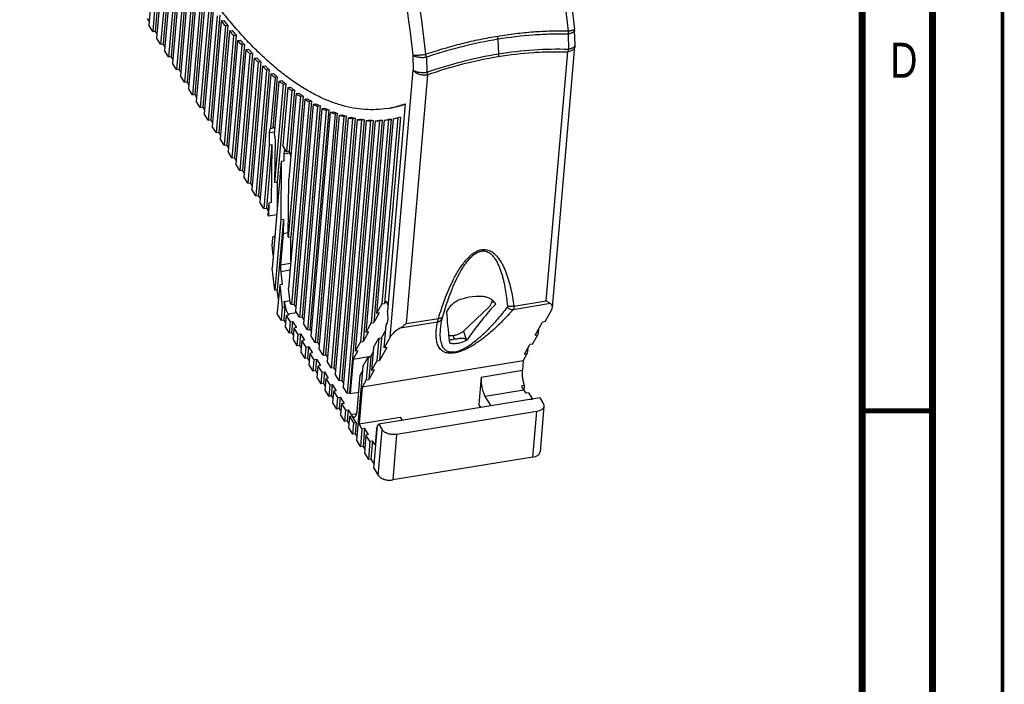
# Model space of a CAD drawing. Extents: x 0 to 420, y 0 to 297.
# Tile 23 of 44: x 350 to 420, y 78 to 125. Entities that reach past the tile are written whole.
import ezdxf

# ---------------------------------------------------------------- set-up
doc = ezdxf.new("R2010")
doc.units = 0
doc.header["$LTSCALE"] = 23.1
doc.layers.add('T-PM12-T0X-00-LOAD_DXF_FORMAT', color=7, linetype='CONTINUOUS')
doc.layers.add('T-PM12-T0X-LDXF_CONTINUOUS_LINE', color=7, linetype='CONTINUOUS')
doc.styles.get("Standard").update_dxf_attribs({"font": 'txt', "width": 0.8})

msp = doc.modelspace()

# ---------------------------------------------------------------- linework, layer by layer
at = {"layer": 'T-PM12-T0X-00-LOAD_DXF_FORMAT', "color": 9, "linetype": 'CONTINUOUS', "const_width": 0.25}
msp.add_lwpolyline([(420, 0), (420, 297)], dxfattribs=at)
at = {"layer": 'T-PM12-T0X-00-LOAD_DXF_FORMAT', "color": 7, "linetype": 'CONTINUOUS'}
for points, const_width in [([(415, 8), (415, 292)], 0.5), ([(410, 13), (410, 287)], 0.5), ([(410, 97.5), (415, 97.5)], 0.35)]:
    msp.add_lwpolyline(points, dxfattribs=dict(at, const_width=const_width))
at = {"layer": 'T-PM12-T0X-LDXF_CONTINUOUS_LINE', "color": 7, "linetype": 'CONTINUOUS'}
for p, q in [((359.7884, 132.1621), (359.1685, 124.9726)), ((360.0674, 131.6716), (359.451, 124.5223)), ((360.254, 131.702), (359.6376, 124.5527)), ((360.3471, 131.1892), (359.7335, 124.072)), ((360.6275, 130.7148), (360.0159, 123.6217)), ((360.8141, 130.7452), (360.2025, 123.6521)), ((360.9086, 130.2484), (360.2984, 123.1713)), ((361.1904, 129.79), (360.5809, 122.721)), ((361.377, 129.8204), (360.7675, 122.7514)), ((361.4729, 129.3397), (360.8634, 122.2707)), ((361.7561, 128.8974), (361.1459, 121.8204)), ((361.9427, 128.9278), (361.3324, 121.8508)), ((362.0399, 128.4631), (361.4283, 121.37)), ((362.3245, 128.0369), (361.7108, 120.9197)), ((362.5111, 128.0673), (361.8974, 120.9501)), ((362.6097, 127.6187), (361.9933, 120.4694)), ((362.8957, 127.2086), (362.2758, 120.0191)), ((363.0823, 127.239), (362.4624, 120.0495)), ((363.1823, 126.8065), (362.5582, 119.5687)), ((363.4697, 126.4126), (362.8407, 119.1184)), ((363.6563, 126.443), (363.0273, 119.1488)), ((363.7577, 126.0268), (363.1232, 118.6681)), ((364.0464, 125.6491), (363.4057, 118.2178)), ((364.233, 125.6795), (363.5923, 118.2482)), ((359.1934, 125.2609), (359.0726, 125.4534)), ((359.451, 124.5223), (359.1685, 124.9726)), ((364.3359, 125.2796), (363.6882, 117.7674)), ((364.6261, 124.9184), (363.9706, 117.3171)), ((364.8127, 124.9488), (364.1572, 117.3475)), ((364.3359, 125.2796), (364.5225, 125.31)), ((364.8127, 124.9488), (364.6261, 124.9184)), ((359.451, 124.5223), (359.6376, 124.5527)), ((359.7583, 124.3602), (359.6376, 124.5527)), ((364.9169, 124.5654), (364.2531, 116.8668)), ((365.2085, 124.2208), (364.5356, 116.4165)), ((365.3951, 124.2512), (364.7222, 116.4469)), ((364.9169, 124.5654), (365.1035, 124.5958)), ((365.3951, 124.2512), (365.2085, 124.2208)), ((389.5394, 123.5458), (389.5101, 124.6187)), ((360.0159, 123.6217), (359.7335, 124.072)), ((360.0159, 123.6217), (360.2025, 123.6521)), ((360.3233, 123.4596), (360.2025, 123.6521)), ((365.5008, 123.8845), (364.8181, 115.9661)), ((365.7939, 123.5567), (365.1006, 115.5158)), ((365.9805, 123.5871), (365.2871, 115.5462)), ((365.5008, 123.8845), (365.6874, 123.9149)), ((365.9805, 123.5871), (365.7939, 123.5567)), ((360.5809, 122.721), (360.2984, 123.1713)), ((366.0876, 123.2373), (365.383, 115.0655)), ((366.3822, 122.9265), (365.6655, 114.6151)), ((366.5687, 122.9569), (365.8521, 114.6456)), ((366.0876, 123.2373), (366.2742, 123.2677)), ((366.5687, 122.9569), (366.3822, 122.9265)), ((387.9342, 104.8697), (389.5367, 123.4552)), ((360.5809, 122.721), (360.7675, 122.7514)), ((360.8882, 122.5589), (360.7675, 122.7514)), ((361.1459, 121.8204), (360.8634, 122.2707)), ((366.6774, 122.6243), (365.948, 114.1648)), ((366.9734, 122.3308), (366.2305, 113.7145)), ((367.16, 122.3612), (366.4171, 113.7449)), ((366.6774, 122.6243), (366.864, 122.6547)), ((367.16, 122.3612), (366.9734, 122.3308)), ((367.2702, 122.0461), (367.4568, 122.0765)), ((361.1459, 121.8204), (361.3324, 121.8508)), ((361.4532, 121.6583), (361.3324, 121.8508)), ((361.7108, 120.9197), (361.4283, 121.37)), ((367.2702, 122.0461), (366.5129, 113.2642)), ((367.5677, 121.7702), (366.7954, 112.8138)), ((367.7543, 121.8007), (366.982, 112.8443)), ((367.866, 121.5033), (367.0779, 112.3635)), ((367.7543, 121.8007), (367.5677, 121.7702)), ((367.866, 121.5033), (368.0526, 121.5338)), ((361.7108, 120.9197), (361.8974, 120.9501)), ((362.0181, 120.7576), (361.8974, 120.9501)), ((368.1651, 121.2455), (367.8528, 117.6239)), ((368.0394, 117.6543), (368.3516, 121.2759)), ((368.1384, 117.2098), (368.4649, 120.9968)), ((368.1637, 113.777), (368.7656, 120.7574)), ((368.3516, 121.2759), (368.1651, 121.2455)), ((368.3503, 113.8074), (368.9522, 120.7878)), ((368.4649, 120.9968), (368.6515, 121.0272)), ((368.9522, 120.7878), (368.7656, 120.7574)), ((362.2758, 120.0191), (361.9933, 120.4694)), ((362.2758, 120.0191), (362.4624, 120.0495)), ((362.5831, 119.857), (362.4624, 120.0495)), ((369.0671, 120.5273), (368.7122, 116.4116)), ((369.3693, 120.3068), (368.9947, 115.9613)), ((369.0671, 120.5273), (369.2536, 120.5577)), ((369.6725, 120.0959), (369.1469, 114.0002)), ((369.5559, 120.3372), (369.1812, 115.9917)), ((369.5559, 120.3372), (369.3693, 120.3068)), ((369.6725, 120.0959), (369.8591, 120.1263)), ((362.8407, 119.1184), (362.5582, 119.5687)), ((369.9764, 119.8948), (369.1115, 109.8639)), ((370.2813, 119.7036), (369.12, 106.2356)), ((370.163, 119.9252), (369.2981, 109.8943)), ((370.587, 119.5225), (369.34, 105.0609)), ((370.7735, 119.5529), (369.5266, 105.0913)), ((370.8935, 119.3517), (369.6225, 104.6106)), ((370.163, 119.9252), (369.9764, 119.8948)), ((370.2813, 119.7036), (370.4679, 119.734)), ((370.7735, 119.5529), (370.587, 119.5225)), ((370.8935, 119.3517), (371.0801, 119.3821)), ((377.4425, 119.3786), (376.1681, 104.5988)), ((362.8407, 119.1184), (363.0273, 119.1488)), ((363.1481, 118.9563), (363.0273, 119.1488)), ((363.4057, 118.2178), (363.1232, 118.6681)), ((371.201, 119.1913), (369.905, 104.1603)), ((371.3876, 119.2218), (370.0916, 104.1907)), ((371.5094, 119.0416), (370.1874, 103.71)), ((371.8187, 118.9027), (370.4699, 103.2596)), ((372.0053, 118.9331), (370.6565, 103.29)), ((370.7524, 102.8093), (372.129, 118.7748)), ((372.4403, 118.6583), (371.0349, 102.359)), ((371.3876, 119.2218), (371.201, 119.1913)), ((371.2215, 102.3894), (372.6269, 118.6887)), ((371.5094, 119.0416), (371.696, 119.072)), ((372.0053, 118.9331), (371.8187, 118.9027)), ((372.129, 118.7748), (372.3156, 118.8052)), ((372.6269, 118.6887), (372.4403, 118.6583)), ((372.7525, 118.5532), (372.9391, 118.5836)), ((376.1651, 119.0417), (376.3517, 119.0721)), ((363.4057, 118.2178), (363.5923, 118.2482)), ((363.713, 118.0557), (363.5923, 118.2482)), ((371.3174, 101.9087), (372.7525, 118.5532)), ((373.0658, 118.4599), (371.5998, 101.4583)), ((371.7864, 101.4887), (373.2524, 118.4903)), ((373.3801, 118.3787), (371.8823, 101.008)), ((373.6955, 118.3098), (372.1648, 100.5577)), ((373.8821, 118.3403), (372.3514, 100.5881)), ((374.0119, 118.2537), (372.4473, 100.1074)), ((374.3295, 118.2105), (372.7297, 99.657)), ((374.5161, 118.2409), (372.9163, 99.6874)), ((374.6483, 118.1807), (373.0122, 99.2067)), ((373.2524, 118.4903), (373.0658, 118.4599)), ((374.9682, 118.1646), (373.2947, 98.7564)), ((373.3801, 118.3787), (373.5667, 118.4091)), ((375.1548, 118.195), (373.4813, 98.7868)), ((373.8821, 118.3403), (373.6955, 118.3098)), ((375.2893, 118.1627), (373.8729, 101.7361)), ((374.0119, 118.2537), (374.1985, 118.2841)), ((375.6117, 118.1755), (374.2525, 102.4115)), ((374.5161, 118.2409), (374.3295, 118.2105)), ((375.7983, 118.2059), (374.4391, 102.4419)), ((375.9354, 118.2033), (374.632, 103.0869)), ((374.6483, 118.1807), (374.8348, 118.2111)), ((375.1548, 118.195), (374.9682, 118.1646)), ((376.2605, 118.2468), (375.0116, 103.7623)), ((376.4471, 118.2772), (375.1982, 103.7927)), ((375.2893, 118.1627), (375.4759, 118.1931)), ((376.5869, 118.3064), (375.3911, 104.4377)), ((375.7983, 118.2059), (375.6117, 118.1755)), ((376.9148, 118.3829), (375.7707, 105.1131)), ((375.9354, 118.2033), (376.122, 118.2337)), ((377.1014, 118.4133), (375.9572, 105.1435)), ((376.4471, 118.2772), (376.2605, 118.2468)), ((377.1014, 118.4133), (376.9148, 118.3829)), ((363.9706, 117.3171), (363.6882, 117.7674)), ((363.9706, 117.3171), (364.1572, 117.3475)), ((364.278, 117.155), (364.1572, 117.3475)), ((367.7576, 117.2935), (367.7503, 116.4353)), ((367.8528, 117.6239), (368.0394, 117.6543)), ((364.5356, 116.4165), (364.2531, 116.8668)), ((367.9369, 116.4658), (367.547, 111.9436)), ((367.7503, 116.4353), (367.9369, 116.4658)), ((367.9369, 116.4658), (367.9016, 112.3295)), ((368.1637, 113.777), (368.1895, 116.7944)), ((364.5356, 116.4165), (364.7222, 116.4469)), ((364.8429, 116.2544), (364.7222, 116.4469)), ((365.1006, 115.5158), (364.8181, 115.9661)), ((367.7503, 116.4353), (367.3604, 111.9132)), ((368.9947, 115.9613), (368.7122, 116.4116)), ((368.8034, 115.7915), (368.799, 115.2854)), ((368.9947, 115.9613), (369.1812, 115.9917)), ((365.1006, 115.5158), (365.2871, 115.5462)), ((365.4079, 115.3537), (365.2871, 115.5462)), ((365.6655, 114.6151), (365.383, 115.0655)), ((368.6124, 115.255), (367.958, 107.6652)), ((368.6124, 115.255), (368.5771, 111.1187)), ((368.799, 115.2854), (368.6124, 115.255)), ((365.6655, 114.6151), (365.8521, 114.6456)), ((365.9728, 114.4531), (365.8521, 114.6456)), ((366.2305, 113.7145), (365.948, 114.1648)), ((366.2305, 113.7145), (366.4171, 113.7449)), ((366.5378, 113.5524), (366.4171, 113.7449)), ((368.1637, 113.777), (368.3503, 113.8074)), ((368.3352, 112.0394), (368.3503, 113.8074)), ((369.1115, 109.8639), (369.1469, 114.0002)), ((366.7954, 112.8138), (366.5129, 113.2642)), ((366.7954, 112.8138), (366.982, 112.8443)), ((367.1028, 112.6518), (366.982, 112.8443)), ((367.3604, 111.9132), (367.0779, 112.3635)), ((367.715, 112.2991), (367.6429, 111.4629)), ((367.715, 112.2991), (367.7069, 111.3607)), ((367.9016, 112.3295), (367.715, 112.2991)), ((367.3604, 111.9132), (367.547, 111.9436)), ((367.547, 111.9436), (367.6677, 111.7511)), ((367.7069, 111.3607), (367.6429, 111.4629)), ((368.2848, 111.4549), (367.7069, 111.3607)), ((368.5771, 111.1187), (368.1434, 106.0892)), ((368.7637, 111.1491), (368.33, 106.1196)), ((368.5771, 111.1187), (368.7637, 111.1491)), ((368.7637, 111.1491), (368.7549, 110.115)), ((369.1142, 110.1736), (368.7549, 110.115)), ((367.9592, 109.2717), (368.0049, 109.8012)), ((368.0625, 109.9284), (368.1545, 109.9434)), ((368.0943, 109.9191), (368.149, 109.8805)), ((368.7549, 110.115), (368.5633, 107.8931)), ((369.1115, 109.8639), (369.2981, 109.8943)), ((369.283, 108.1263), (369.2981, 109.8943)), ((368.0385, 108.598), (367.9592, 109.2717)), ((368.1434, 106.0892), (367.958, 107.6652)), ((368.5756, 107.4114), (368.6836, 106.4933)), ((368.1434, 106.0892), (368.33, 106.1196)), ((368.497, 106.4629), (368.3288, 104.5131)), ((368.4093, 105.4459), (368.33, 106.1196)), ((368.6836, 106.4933), (368.497, 106.4629)), ((368.497, 106.4629), (368.6824, 104.8869)), ((369.2393, 105.2215), (369.12, 106.2356)), ((368.869, 104.9173), (368.8258, 105.2845)), ((376.053, 105.3139), (375.9572, 105.1435)), ((376.053, 105.3139), (376.1754, 105.119)), ((368.6824, 104.8869), (368.5999, 103.9305)), ((368.6824, 104.8869), (368.869, 104.9173)), ((368.869, 104.9173), (368.7865, 103.961)), ((369.34, 105.0609), (369.2393, 105.2215)), ((369.34, 105.0609), (369.5266, 105.0913)), ((369.6473, 104.8989), (369.5266, 105.0913)), ((369.905, 104.1603), (369.6225, 104.6106)), ((375.7707, 105.1131), (375.3911, 104.4377)), ((375.7707, 105.1131), (375.9572, 105.1435)), ((383.4303, 104.9102), (381.6026, 103.1739)), ((387.4177, 103.8498), (387.8447, 104.6096)), ((368.3506, 104.328), (368.3288, 104.5131)), ((368.3506, 104.328), (368.5999, 103.9305)), ((368.7865, 103.961), (368.5999, 103.9305)), ((368.7865, 103.961), (368.9073, 103.7685)), ((368.9525, 104.2926), (368.8824, 103.4802)), ((369.139, 104.323), (368.9525, 104.2926)), ((368.9525, 104.2926), (369.2349, 103.8423)), ((369.0965, 104.3908), (369.139, 104.323)), ((369.2349, 103.8423), (369.1649, 103.0299)), ((369.2349, 103.8423), (369.4215, 103.8727)), ((369.4215, 103.8727), (369.3515, 103.0603)), ((369.4215, 103.8727), (369.704, 103.4224)), ((369.905, 104.1603), (370.0916, 104.1907)), ((370.2123, 103.9982), (370.0916, 104.1907)), ((375.5777, 104.4681), (375.1982, 103.7927)), ((375.5777, 104.4681), (375.3911, 104.4377)), ((387.4177, 103.8498), (387.2311, 103.8194)), ((368.8824, 103.4802), (369.1649, 103.0299)), ((369.5174, 103.392), (369.4474, 102.5796)), ((369.704, 103.4224), (369.5174, 103.392)), ((369.5174, 103.392), (369.7999, 102.9417)), ((370.4699, 103.2596), (370.1874, 103.71)), ((370.4699, 103.2596), (370.6565, 103.29)), ((370.6565, 103.29), (370.7773, 103.0976)), ((375.0116, 103.7623), (374.632, 103.0869)), ((375.0116, 103.7623), (375.1982, 103.7927)), ((375.7471, 102.7062), (376.0517, 103.2482)), ((375.9423, 101.9797), (376.0824, 103.6045)), ((376.0824, 103.6045), (376.1493, 103.7237)), ((386.7092, 102.8907), (387.2311, 103.8194)), ((386.9265, 103.2774), (386.8958, 102.9211)), ((369.3515, 103.0603), (369.1649, 103.0299)), ((369.3515, 103.0603), (369.4722, 102.8678)), ((369.4474, 102.5796), (369.7298, 102.1292)), ((369.7999, 102.9417), (369.7298, 102.1292)), ((369.7999, 102.9417), (369.9865, 102.9721)), ((369.9865, 102.9721), (369.9164, 102.1597)), ((369.9865, 102.9721), (370.269, 102.5217)), ((370.0824, 102.4913), (370.0123, 101.6789)), ((370.269, 102.5217), (370.0824, 102.4913)), ((370.0824, 102.4913), (370.3648, 102.041)), ((371.0349, 102.359), (370.7524, 102.8093)), ((374.2525, 102.4115), (374.4391, 102.4419)), ((374.8186, 103.1173), (374.4391, 102.4419)), ((374.8186, 103.1173), (374.632, 103.0869)), ((375.181, 102.0004), (375.5605, 102.6758)), ((375.5605, 102.6758), (375.4204, 101.051)), ((375.5605, 102.6758), (375.7471, 102.7062)), ((375.7471, 102.7062), (375.607, 101.0814)), ((376.3693, 102.7395), (375.9423, 101.9797)), ((380.8662, 102.8422), (380.9345, 102.617)), ((386.5163, 102.2457), (386.8958, 102.9211)), ((386.7092, 102.8907), (386.8958, 102.9211)), ((369.9164, 102.1597), (369.7298, 102.1292)), ((369.9164, 102.1597), (370.0372, 101.9672)), ((370.3648, 102.041), (370.2948, 101.2286)), ((370.3648, 102.041), (370.5514, 102.0714)), ((370.5514, 102.0714), (370.4814, 101.259)), ((370.5514, 102.0714), (370.8339, 101.6211)), ((371.0349, 102.359), (371.2215, 102.3894)), ((371.3422, 102.1969), (371.2215, 102.3894)), ((371.5998, 101.4583), (371.3174, 101.9087)), ((374.0595, 101.7665), (373.7274, 101.1756)), ((374.2525, 102.4115), (373.8729, 101.7361)), ((374.0595, 101.7665), (373.8729, 101.7361)), ((375.181, 102.0004), (375.0409, 100.3756)), ((376.1289, 102.0101), (375.607, 101.0814)), ((376.1289, 102.0101), (375.9423, 101.9797)), ((385.9501, 101.5399), (386.3297, 102.2153)), ((386.1674, 101.9267), (386.1367, 101.5704)), ((386.5163, 102.2457), (386.3297, 102.2153)), ((370.0123, 101.6789), (370.2948, 101.2286)), ((370.4814, 101.259), (370.2948, 101.2286)), ((370.4814, 101.259), (370.6021, 101.0665)), ((370.6473, 101.5907), (370.5773, 100.7783)), ((370.8339, 101.6211), (370.6473, 101.5907)), ((370.6473, 101.5907), (370.9298, 101.1404)), ((370.9298, 101.1404), (370.8597, 100.3279)), ((370.9298, 101.1404), (371.1164, 101.1708)), ((371.1164, 101.1708), (371.0463, 100.3584)), ((371.1164, 101.1708), (371.3989, 100.7204)), ((371.5998, 101.4583), (371.7864, 101.4887)), ((371.7864, 101.4887), (371.9072, 101.2963)), ((373.7274, 101.1756), (373.5166, 98.7305)), ((373.7274, 101.1756), (375.0038, 101.3836)), ((385.8521, 101.0638), (374.3767, 99.1937)), ((374.4219, 100.6497), (374.8014, 101.325)), ((374.8014, 101.325), (374.6613, 99.7002)), ((374.8014, 101.325), (374.988, 101.3554)), ((374.988, 101.3554), (374.8479, 99.7306)), ((374.988, 101.3554), (375.1502, 101.6441)), ((375.4204, 101.051), (375.0409, 100.3756)), ((375.4204, 101.051), (375.607, 101.0814)), ((385.8521, 101.0638), (385.7932, 100.3816)), ((385.8521, 101.0638), (386.1367, 101.5704)), ((385.9501, 101.5399), (386.1367, 101.5704)), ((370.5773, 100.7783), (370.8597, 100.3279)), ((371.0463, 100.3584), (370.8597, 100.3279)), ((371.0463, 100.3584), (371.1671, 100.1659)), ((371.2123, 100.69), (371.1422, 99.8776)), ((371.3989, 100.7204), (371.2123, 100.69)), ((371.2123, 100.69), (371.4948, 100.2397)), ((372.1648, 100.5577), (371.8823, 101.008)), ((372.1648, 100.5577), (372.3514, 100.5881)), ((372.4721, 100.3956), (372.3514, 100.5881)), ((374.4219, 100.6497), (373.967, 95.3744)), ((375.2275, 100.406), (374.8479, 99.7306)), ((375.2275, 100.406), (375.0409, 100.3756)), ((371.1422, 99.8776), (371.4247, 99.4273)), ((371.4948, 100.2397), (371.4247, 99.4273)), ((371.4948, 100.2397), (371.6813, 100.2701)), ((371.6813, 100.2701), (371.6113, 99.4577)), ((371.6813, 100.2701), (371.9638, 99.8198)), ((371.7772, 99.7894), (371.7072, 98.977)), ((371.9638, 99.8198), (371.7772, 99.7894)), ((371.7772, 99.7894), (372.0597, 99.3391)), ((372.7297, 99.657), (372.4473, 100.1074)), ((372.7297, 99.657), (372.9163, 99.6874)), ((373.0371, 99.495), (372.9163, 99.6874)), ((374.0112, 97.4799), (374.2289, 100.0047)), ((374.2289, 100.0047), (374.3912, 100.2934)), ((374.6613, 99.7002), (374.3767, 99.1937)), ((374.6613, 99.7002), (374.8479, 99.7306)), ((382.8544, 99.9027), (382.6863, 97.9529)), ((371.6113, 99.4577), (371.4247, 99.4273)), ((371.6113, 99.4577), (371.732, 99.2652)), ((371.7072, 98.977), (371.9897, 98.5266)), ((372.0597, 99.3391), (371.9897, 98.5266)), ((372.0597, 99.3391), (372.2463, 99.3695)), ((372.2463, 99.3695), (372.1763, 98.5571)), ((372.2463, 99.3695), (372.5288, 98.9191)), ((372.5288, 98.9191), (372.3422, 98.8887)), ((373.2947, 98.7564), (373.0122, 99.2067)), ((374.3767, 99.1937), (374.1497, 96.5616)), ((385.9409, 99.2993), (385.7543, 99.2688)), ((385.8897, 98.9759), (386.0309, 98.7507)), ((385.9102, 98.9432), (385.9409, 99.2993)), ((372.1763, 98.5571), (371.9897, 98.5266)), ((372.1763, 98.5571), (372.297, 98.3646)), ((372.3422, 98.8887), (372.2721, 98.0763)), ((372.3422, 98.8887), (372.6247, 98.4384)), ((372.6247, 98.4384), (372.5546, 97.626)), ((372.6247, 98.4384), (372.8113, 98.4688)), ((372.8113, 98.4688), (372.7412, 97.6564)), ((372.8113, 98.4688), (373.0937, 98.0185)), ((373.2947, 98.7564), (373.4813, 98.7868)), ((373.5166, 98.7305), (373.4813, 98.7868)), ((373.5166, 98.7305), (374.1276, 98.8301)), ((387.0291, 98.4114), (375.5537, 96.5413)), ((383.5644, 97.8468), (383.1375, 98.5273)), ((386.2175, 98.7811), (386.0309, 98.7507)), ((386.2175, 98.7811), (386.5, 98.3308)), ((386.3134, 98.3004), (386.5, 98.3308)), ((386.3134, 98.3004), (386.3166, 98.2953)), ((386.5, 98.3308), (386.4995, 98.3251)), ((387.0291, 98.4114), (387.2763, 98.0174)), ((372.2721, 98.0763), (372.5546, 97.626)), ((372.7412, 97.6564), (372.5546, 97.626)), ((372.7412, 97.6564), (372.862, 97.4639)), ((372.9071, 97.9881), (372.8371, 97.1757)), ((373.0937, 98.0185), (372.9071, 97.9881)), ((372.9071, 97.9881), (373.1896, 97.5378)), ((373.1896, 97.5378), (373.1196, 96.7253)), ((373.1896, 97.5378), (373.3762, 97.5682)), ((373.3762, 97.5682), (373.3062, 96.7558)), ((373.3762, 97.5682), (373.5881, 97.2304)), ((382.8281, 97.7268), (382.6863, 97.9529)), ((387.3269, 97.827), (387.0467, 94.5774)), ((372.8371, 97.1757), (373.1196, 96.7253)), ((373.4721, 97.0874), (373.4021, 96.275)), ((373.6587, 97.1178), (373.4721, 97.0874)), ((373.4721, 97.0874), (373.7546, 96.6371)), ((373.9412, 96.6675), (373.6587, 97.1178)), ((374.1497, 96.5616), (377.0885, 97.0406)), ((386.8124, 97.4454), (376.8297, 95.8185)), ((377.0885, 97.0406), (377.2303, 96.8145)), ((373.3062, 96.7558), (373.1196, 96.7253)), ((373.3062, 96.7558), (373.4269, 96.5633)), ((373.4021, 96.275), (373.6845, 95.8247)), ((373.7546, 96.6371), (373.6845, 95.8247)), ((373.7546, 96.6371), (373.9412, 96.6675)), ((373.9412, 96.6675), (373.8711, 95.8551)), ((374.3616, 96.2239), (374.1497, 96.5616)), ((374.3616, 96.2239), (374.2495, 94.924)), ((374.3616, 96.2239), (374.5482, 96.2543)), ((374.5482, 96.2543), (374.4361, 94.9544)), ((374.8306, 95.804), (374.5482, 96.2543)), ((375.2029, 93.4042), (375.4655, 96.4507)), ((375.3877, 96.2096), (375.2897, 95.0722)), ((375.3877, 96.2096), (375.4503, 96.2738)), ((375.4655, 96.4507), (375.5537, 96.5413)), ((375.5537, 96.5413), (375.8008, 96.1472)), ((373.8711, 95.8551), (373.6845, 95.8247)), ((373.8711, 95.8551), (373.9919, 95.6626)), ((374.644, 95.7736), (374.532, 94.4737)), ((374.8306, 95.804), (374.644, 95.7736)), ((374.9265, 95.3233), (374.644, 95.7736)), ((373.967, 95.3744), (374.2495, 94.924)), ((374.4361, 94.9544), (374.2495, 94.924)), ((374.4361, 94.9544), (374.5568, 94.762)), ((374.9265, 95.3233), (374.8144, 94.0234)), ((374.9265, 95.3233), (375.1131, 95.3537)), ((375.1131, 95.3537), (375.001, 94.0538)), ((375.2897, 95.0722), (375.1131, 95.3537)), ((374.532, 94.4737), (374.8144, 94.0234)), ((375.001, 94.0538), (374.8144, 94.0234)), ((375.001, 94.0538), (375.2277, 93.6924)), ((386.5322, 94.1958), (376.5495, 92.5689)), ((375.2029, 93.4042), (375.5206, 92.8976))]:
    msp.add_line(p, q, dxfattribs=at)
at = {"layer": 'T-PM12-T0X-LDXF_CONTINUOUS_LINE', "color": 9, "linetype": 'CONTINUOUS'}
for p, q in [((389.0405, 124.341), (389.0704, 123.2684)), ((384.0482, 123.9689), (384.0773, 122.9331)), ((377.9814, 122.8483), (378.0106, 121.7754)), ((387.4929, 105.3375), (389.0221, 123.0733)), ((378.9998, 121.6272), (378.9712, 122.7001)), ((376.3693, 102.7395), (378.0106, 121.7754)), ((379.0395, 121.4466), (377.5102, 103.7106)), ((368.1511, 117.3576), (367.7576, 117.2935)), ((369.228, 115.8608), (368.8034, 115.7915)), ((368.1532, 109.9287), (368.0943, 109.9191)), ((368.5633, 107.8931), (369.2729, 108.0087)), ((369.2306, 107.5182), (368.5756, 107.4114)), ((368.8258, 105.2845), (369.2242, 105.3494)), ((383.6095, 105.2335), (383.7698, 105.2712)), ((385.1887, 104.962), (387.4929, 105.3375)), ((387.8002, 105.1337), (385.1245, 104.6976)), ((369.6988, 104.4889), (369.0965, 104.3908)), ((377.5102, 103.7106), (379.8144, 104.0862)), ((379.7468, 103.8212), (377.0711, 103.3852)), ((381.6026, 103.1739), (381.7817, 102.5828)), ((382.8544, 99.9027), (385.7932, 100.3816)), ((385.8897, 98.9759), (383.1375, 98.5273)), ((373.5881, 97.2304), (373.9824, 97.2947)), ((386.5322, 94.1958), (386.8124, 97.4454)), ((375.5206, 92.8976), (375.8008, 96.1472)), ((376.8297, 95.8185), (376.5495, 92.5689))]:
    msp.add_line(p, q, dxfattribs=at)
at = {"layer": 'T-PM12-T0X-LDXF_CONTINUOUS_LINE', "color": 7, "linetype": 'CONTINUOUS'}
for centre, radius, start, end in [((393.8394, 148.681), 37.6574, 218.420439, 219.125416), ((393.812, 148.5395), 37.383, 218.417851, 219.128004), ((391.3595, 146.6419), 34.4468, 219.857975, 220.608877), ((391.3481, 146.5048), 34.1874, 219.855127, 220.611726), ((388.7099, 124.5968), 0.8006, 1.564187, 6.937029), ((389.0716, 144.6579), 31.4184, 221.39035, 222.192251), ((389.0762, 144.5256), 31.1743, 221.387211, 222.19539), ((388.739, 123.524), 0.8006, 355.074412, 1.559353), ((386.9755, 142.7347), 28.5736, 223.028074, 223.886667), ((386.9961, 142.6078), 28.3449, 223.024609, 223.890131), ((385.0701, 140.8782), 25.9133, 224.782938, 225.704604), ((385.1065, 140.7571), 25.6999, 224.779112, 225.70843), ((383.4054, 138.9795), 23.2394, 226.663919, 227.664238), ((383.3534, 139.0943), 23.4374, 226.668144, 227.660013), ((381.8224, 137.3887), 21.1454, 228.69842, 229.768415), ((381.8897, 137.2807), 20.9626, 228.693756, 229.773078), ((380.4729, 135.7675), 19.0359, 230.890098, 232.046962), ((380.5551, 135.6668), 18.8683, 230.88496, 232.0521), ((379.3, 134.2364), 17.1071, 233.26114, 234.51441), ((379.3966, 134.1435), 16.9544, 233.255498, 234.520052), ((378.2971, 132.8015), 15.3563, 235.831043, 237.190955), ((378.4076, 132.7169), 15.2184, 235.82488, 237.197118), ((377.4569, 131.4687), 13.7806, 238.620591, 240.09787), ((377.5805, 131.3928), 13.6571, 238.613911, 240.10455), ((376.7703, 130.2439), 12.3765, 241.651341, 243.256835), ((376.9063, 130.1773), 12.2671, 241.644182, 243.263994), ((375.0491, 125.8643), 6.9132, 279.290176, 290.255675), ((375.2417, 125.8676), 6.8856, 279.277064, 288.618573), ((376.2271, 129.1333), 11.14, 244.94476, 246.688851), ((376.3745, 129.0765), 11.0444, 244.937212, 246.696399), ((375.8152, 128.1428), 10.0672, 248.520883, 250.412615), ((375.973, 128.0963), 9.985, 248.513102, 250.420396), ((375.6879, 127.243), 9.0852, 252.388612, 254.450044), ((375.521, 127.2787), 9.1542, 252.396379, 254.442276), ((375.3288, 126.547), 8.3976, 256.581985, 258.784559), ((375.5034, 126.5226), 8.3415, 256.57458, 258.791963), ((375.2206, 125.9541), 7.7948, 261.079372, 263.435439), ((375.4014, 125.9416), 7.7514, 261.072785, 263.442025), ((375.1762, 125.5063), 7.3447, 265.877774, 268.376835), ((375.3613, 125.5062), 7.3141, 265.872546, 268.382063), ((375.1723, 125.2101), 7.0484, 270.950967, 273.574066), ((375.3596, 125.2229), 7.0307, 270.947674, 273.577359), ((375.1825, 125.0721), 6.9099, 276.255516, 278.975063), ((375.3691, 125.1025), 6.9099, 276.255516, 278.975063), ((375.1764, 125.0989), 6.9374, 281.731237, 284.51221), ((368.1779, 115.5141), 1.105, 24.52738, 25.5564)]:
    msp.add_arc(centre, radius, start, end, dxfattribs=at)
for centre, major_axis, ratio, start_param, end_param in [((383.1044, 103.827), (3.0012, -0.3395), 0.594086, 1.6883173, 2.3376403), ((383.2136, 105.6252), (-0.0189, 0.8051), 0.5533648, -2.676694, -2.0917406), ((381.608, 98.1404), (4.3994, 8.0969), 0.2285914, 0.6743294, 1.1249006), ((380.8342, 108.0908), (-3.5634, 4.402), 0.1304876, 3.863163, 3.8990843), ((387.0983, 104.488), (0.791, 0.5711), 0.4811451, 5.4784057, 6.5256032), ((381.608, 98.1404), (-1.1526, 7.307), 0.0581052, 0.4993014, 0.9498726), ((377.1156, 102.8611), (0.791, 0.5711), 0.4811451, 1.2896155, 2.336813), ((376.8777, 113.7535), (-7.1914, 12.0319), 0.2152684, -3.6701252, -3.6609284)]:
    msp.add_ellipse(centre, major_axis=major_axis, ratio=ratio, start_param=start_param, end_param=end_param, dxfattribs=at)
at = {"layer": 'T-PM12-T0X-LDXF_CONTINUOUS_LINE', "color": 9, "linetype": 'CONTINUOUS'}
for points, knots in [([(375.6716, 201.2348), (377.111, 194.9502), (379.8328, 182.2907), (383.4274, 163.1609), (386.5357, 143.8978), (388.2768, 131.0024), (389.0615, 124.5548)], [0, 0, 0, 0, 0.2483812, 0.4987727, 0.7497791, 1, 1, 1, 1]), ([(364.6345, 199.2817), (366.0694, 193.0173), (368.7823, 180.3986), (372.3654, 161.3303), (375.4637, 142.1291), (377.1992, 129.2752), (377.9814, 122.8483)], [0, 0, 0, 0, 0.2483812, 0.4987727, 0.7497791, 1, 1, 1, 1]), ([(378.9165, 122.9013), (378.1318, 129.3489), (376.3907, 142.2443), (373.2824, 161.5075), (369.6878, 180.6374), (366.9661, 193.2968), (365.5266, 199.5815)], [0, 0, 0, 0, 0.2502209, 0.5012273, 0.7516188, 1, 1, 1, 1]), ([(384.0323, 124.1767), (383.6043, 124.107), (382.9629, 123.9879), (382.111, 123.803), (381.4703, 123.6502), (380.8299, 123.4836), (380.1903, 123.3036), (379.5519, 123.1099), (379.1281, 122.9722), (378.9165, 122.9013)], [0, 0, 0, 0, 0.2464748, 0.3706759, 0.4954758, 0.6208426, 0.7467416, 0.8731415, 1, 1, 1, 1]), ([(389.0615, 124.5548), (388.649, 124.561), (388.0277, 124.5564), (387.1976, 124.5216), (386.3575, 124.4678), (385.2999, 124.3645), (384.4555, 124.2457), (384.0323, 124.1767)], [0, 0, 0, 0, 0.2451022, 0.3689228, 0.4935684, 0.7452491, 1, 1, 1, 1]), ([(384.0482, 123.9691), (384.0477, 123.986), (384.0449, 124.0554), (384.0387, 124.1246), (384.0323, 124.1768)], [0, 0, 0, 0, 0.2434073, 1, 1, 1, 1]), ([(389.0405, 124.341), (388.631, 124.3478), (387.806, 124.3424), (386.1374, 124.2549), (384.8832, 124.1046), (384.0482, 123.9691)], [0, 0, 0, 0, 0.2451411, 0.4936352, 1, 1, 1, 1]), ([(389.5101, 124.6186), (389.5105, 124.6045), (389.5048, 124.574), (389.4791, 124.5316), (389.438, 124.4916), (389.3824, 124.454), (389.3133, 124.4194), (389.2318, 124.3884), (389.1397, 124.3617), (389.0745, 124.3474), (389.0405, 124.341)], [0, 0, 0, 0, 0.0734256, 0.1559521, 0.2535818, 0.3690326, 0.5027787, 0.6538789, 0.8204575, 1, 1, 1, 1]), ([(389.0615, 124.5549), (389.0608, 124.5368), (389.057, 124.4652), (389.0491, 124.3939), (389.0405, 124.341)], [0, 0, 0, 0, 0.2530502, 1, 1, 1, 1]), ([(389.0615, 124.5549), (389.0937, 124.5606), (389.1553, 124.5722), (389.2424, 124.5907), (389.3191, 124.6092), (389.3755, 124.6251), (389.4142, 124.6377), (389.4382, 124.6465), (389.4587, 124.655), (389.4754, 124.6632), (389.4885, 124.6711), (389.4978, 124.6786), (389.5036, 124.6858), (389.5048, 124.6912), (389.5045, 124.6935)], [0, 0, 0, 0, 0.207828, 0.3974628, 0.5652898, 0.7081692, 0.7694398, 0.8235832, 0.8704185, 0.9098475, 0.941902, 0.966856, 0.9855189, 1, 1, 1, 1]), ([(384.0482, 123.9689), (383.1945, 123.8295), (381.916, 123.5641), (380.2308, 123.1062), (379.3904, 122.841), (378.9713, 122.6998)], [0, 0, 0, 0, 0.4954286, 0.7467129, 1, 1, 1, 1]), ([(389.0704, 123.2684), (389.1044, 123.2748), (389.1695, 123.289), (389.2615, 123.3158), (389.3428, 123.3468), (389.4118, 123.3813), (389.4674, 123.4188), (389.5084, 123.4589), (389.5341, 123.5012), (389.5398, 123.5316), (389.5394, 123.5458)], [0, 0, 0, 0, 0.1795165, 0.3460729, 0.4971576, 0.6309046, 0.7463669, 0.8440133, 0.9265574, 1, 1, 1, 1]), ([(377.9814, 122.8483), (377.9906, 122.8464), (378.0111, 122.8432), (378.0599, 122.8384), (378.1344, 122.8357), (378.2378, 122.8367), (378.3576, 122.842), (378.4897, 122.8514), (378.6776, 122.8692), (378.8207, 122.8873), (378.9165, 122.9016)], [0, 0, 0, 0, 0.0300908, 0.0663652, 0.1565117, 0.2678521, 0.3968736, 0.5393971, 0.6907581, 1, 1, 1, 1]), ([(377.9814, 122.8483), (378.0016, 122.8298), (378.0528, 122.7956), (378.1447, 122.7556), (378.2568, 122.7228), (378.3853, 122.6984), (378.5258, 122.6834), (378.6734, 122.6782), (378.8229, 122.6832), (378.9223, 122.6932), (378.9712, 122.7001)], [0, 0, 0, 0, 0.080433, 0.1785828, 0.2933791, 0.4222329, 0.5616056, 0.7073564, 0.8550119, 1, 1, 1, 1]), ([(378.9712, 122.7001), (378.9673, 122.7164), (378.9506, 122.784), (378.9318, 122.851), (378.9165, 122.9016)], [0, 0, 0, 0, 0.2417871, 1, 1, 1, 1]), ([(378.9998, 121.6272), (379.8327, 121.9199), (381.5082, 122.4309), (383.2222, 122.7934), (384.0773, 122.9334)], [0, 0, 0, 0, 0.5046854, 1, 1, 1, 1]), ([(384.0725, 122.7447), (384.9007, 122.8791), (386.1451, 123.0235), (387.7998, 123.0934), (388.6169, 123.087), (389.0221, 123.0733)], [0, 0, 0, 0, 0.5067253, 0.7551433, 1, 1, 1, 1]), ([(384.0773, 122.9331), (384.9127, 123.0689), (386.5742, 123.2624), (388.2471, 123.2947), (389.0704, 123.2684)], [0, 0, 0, 0, 0.506777, 1, 1, 1, 1]), ([(389.0704, 123.2684), (389.0673, 123.2513), (389.0547, 123.1856), (389.0377, 123.1207), (389.0221, 123.0736)], [0, 0, 0, 0, 0.2590563, 1, 1, 1, 1]), ([(389.5367, 123.4552), (389.5348, 123.4328), (389.525, 123.3875), (389.4935, 123.3234), (389.4461, 123.2641), (389.3842, 123.2106), (389.3091, 123.1638), (389.1898, 123.1099), (389.0907, 123.0848), (389.0222, 123.0736)], [0, 0, 0, 0, 0.098311, 0.2005273, 0.3098393, 0.4283415, 0.5570056, 0.6958396, 1, 1, 1, 1]), ([(379.0395, 121.4466), (379.8649, 121.7379), (381.5256, 122.246), (383.2248, 122.6059), (384.0725, 122.7447)], [0, 0, 0, 0, 0.5046981, 1, 1, 1, 1]), ([(378.0106, 121.7754), (378.0308, 121.7569), (378.082, 121.7228), (378.1739, 121.6828), (378.2859, 121.65), (378.4143, 121.6257), (378.5547, 121.6106), (378.7022, 121.6054), (378.8516, 121.6103), (378.9509, 121.6204), (378.9998, 121.6272)], [0, 0, 0, 0, 0.0804348, 0.1785872, 0.2933884, 0.422249, 0.5616253, 0.7073701, 0.8550122, 1, 1, 1, 1]), ([(378.0106, 121.7754), (378.0301, 121.7443), (378.0804, 121.684), (378.177, 121.6071), (378.2951, 121.5413), (378.4304, 121.489), (378.5778, 121.4519), (378.732, 121.4316), (378.8871, 121.4286), (378.9895, 121.4386), (379.0395, 121.4467)], [0, 0, 0, 0, 0.0973646, 0.2060692, 0.3256811, 0.4544116, 0.5895616, 0.7278769, 0.8658497, 1, 1, 1, 1]), ([(379.0395, 121.4468), (379.0343, 121.4758), (379.022, 121.5362), (379.0078, 121.5961), (378.9998, 121.6272)], [0, 0, 0, 0, 0.4792834, 1, 1, 1, 1]), ([(379.8144, 104.0862), (379.8808, 104.3117), (380.0211, 104.7631), (380.2562, 105.4364), (380.5221, 106.1079), (380.7746, 106.6617), (381.0011, 107.0998), (381.1869, 107.4266), (381.391, 107.7485), (381.6176, 108.0625), (381.8729, 108.363), (382.1155, 108.5924), (382.3325, 108.7525), (382.5075, 108.8558), (382.6921, 108.9352), (382.8819, 108.9841), (383.0697, 108.9982), (383.248, 108.9784), (383.412, 108.9301), (383.6075, 108.8375), (383.8194, 108.6806), (384.0306, 108.4542), (384.209, 108.2056), (384.3624, 107.9418), (384.4961, 107.6671), (384.6533, 107.2891), (384.8164, 106.8004), (384.9718, 106.1985), (385.0954, 105.5845), (385.1601, 105.1703), (385.1887, 104.962)], [0, 0, 0, 0, 0.0640029, 0.1286651, 0.1941231, 0.260579, 0.2942788, 0.3283615, 0.3628989, 0.3979814, 0.4337096, 0.4701345, 0.488573, 0.5070358, 0.5253174, 0.5431173, 0.5601506, 0.5763088, 0.5916891, 0.6064851, 0.6349834, 0.6628407, 0.6904914, 0.7181231, 0.7458177, 0.7736109, 0.8295287, 0.8859177, 0.9427521, 1, 1, 1, 1]), ([(380.1127, 104.2128), (380.175, 104.4271), (380.306, 104.8558), (380.5233, 105.4957), (380.7254, 106.0259), (380.9028, 106.4478), (381.0939, 106.8708), (381.3058, 107.2887), (381.5465, 107.6956), (381.7471, 107.9953), (381.9342, 108.2345), (382.0999, 108.415), (382.2339, 108.543), (382.378, 108.6597), (382.5327, 108.7601), (382.6965, 108.837), (382.8651, 108.8831), (383.0314, 108.8934), (383.1873, 108.8689), (383.3283, 108.8162), (383.4539, 108.7426), (383.5657, 108.654), (383.6991, 108.5214), (383.8422, 108.3343), (383.9852, 108.0904), (384.1069, 107.8332), (384.2117, 107.5664), (384.3027, 107.2925), (384.3824, 107.0129), (384.4757, 106.6331), (384.5709, 106.1492), (384.6579, 105.5598), (384.7009, 105.1631), (384.7192, 104.9636)], [0, 0, 0, 0, 0.0650823, 0.1307328, 0.1970573, 0.2305202, 0.2642145, 0.3324237, 0.3670387, 0.4020639, 0.437551, 0.4554749, 0.4734921, 0.491544, 0.509502, 0.5271324, 0.5441129, 0.5601862, 0.575346, 0.5898082, 0.6038344, 0.6176254, 0.6313091, 0.6586023, 0.6860266, 0.7136582, 0.7415096, 0.7695722, 0.7978299, 0.8262711, 0.8836324, 0.9415668, 1, 1, 1, 1]), ([(385.1245, 104.6976), (385.0063, 104.5629), (384.7621, 104.2923), (384.3771, 103.89), (383.963, 103.4855), (383.5124, 103.0785), (383.1042, 102.744), (382.7475, 102.4787), (382.4536, 102.2772), (382.1322, 102.0785), (381.7753, 101.8878), (381.4487, 101.7485), (381.1685, 101.6611), (380.9574, 101.6148), (380.7587, 101.5925), (380.5817, 101.5943), (380.4303, 101.6158), (380.303, 101.6518), (380.1962, 101.6983), (380.0801, 101.7675), (379.963, 101.8691), (379.8574, 102.0083), (379.7553, 102.2031), (379.6784, 102.4659), (379.6423, 102.7934), (379.6464, 103.1304), (379.6822, 103.4747), (379.7229, 103.7051), (379.7468, 103.8212)], [0, 0, 0, 0, 0.0643946, 0.1309042, 0.1999742, 0.2722811, 0.3489284, 0.3894482, 0.431914, 0.4768854, 0.5251171, 0.5771497, 0.6041074, 0.6304501, 0.6546687, 0.6757908, 0.6938505, 0.7094275, 0.7231622, 0.7355782, 0.7578694, 0.7783298, 0.7979739, 0.8366185, 0.8757886, 0.9160104, 0.9574134, 1, 1, 1, 1]), ([(384.6958, 104.8649), (384.5888, 104.7248), (384.3683, 104.4437), (384.0211, 104.0254), (383.6494, 103.6055), (383.247, 103.184), (382.8831, 102.8373), (382.5662, 102.5627), (382.3067, 102.355), (382.0234, 102.1507), (381.7656, 101.9899), (381.5405, 101.8713), (381.3588, 101.7898), (381.1701, 101.7231), (380.9824, 101.6786), (380.8068, 101.6615), (380.6529, 101.6713), (380.524, 101.7024), (380.418, 101.7484), (380.3309, 101.8044), (380.2588, 101.8674), (380.1985, 101.9354), (380.1318, 102.0305), (380.0669, 102.1581), (380.0123, 102.3195), (379.9755, 102.4864), (379.9452, 102.7161), (379.9369, 103.0123), (379.9608, 103.374), (380.0114, 103.7427), (380.0593, 103.9894), (380.0863, 104.1137)], [0, 0, 0, 0, 0.0654867, 0.1326743, 0.2019188, 0.2737603, 0.3490828, 0.3885076, 0.429498, 0.4725136, 0.5181845, 0.5422156, 0.5669955, 0.5920998, 0.6164321, 0.6384704, 0.6573886, 0.6734753, 0.6874779, 0.7000839, 0.7117935, 0.7229438, 0.7337551, 0.7548722, 0.7758304, 0.7969142, 0.8182484, 0.8618242, 0.9066879, 0.9527764, 1, 1, 1, 1]), ([(384.7192, 104.9636), (384.7208, 104.9453), (384.7197, 104.9103), (384.7056, 104.8776), (384.6958, 104.8649)], [0, 0, 0, 0, 0.5336143, 1, 1, 1, 1]), ([(385.1245, 104.6976), (385.088, 104.6943), (385.0107, 104.6972), (384.8965, 104.7285), (384.7883, 104.7849), (384.7246, 104.8365), (384.6958, 104.8649)], [0, 0, 0, 0, 0.2326177, 0.4840926, 0.7441917, 1, 1, 1, 1]), ([(385.1887, 104.962), (385.1503, 104.9496), (385.07, 104.9305), (384.9473, 104.9209), (384.8283, 104.9307), (384.7533, 104.9505), (384.7192, 104.9636)], [0, 0, 0, 0, 0.2534331, 0.5160785, 0.7701273, 1, 1, 1, 1]), ([(385.1887, 104.962), (385.1885, 104.9353), (385.186, 104.8842), (385.1711, 104.7938), (385.1476, 104.7313), (385.1245, 104.6976)], [0, 0, 0, 0, 0.2914334, 0.5554942, 1, 1, 1, 1]), ([(379.7468, 103.8212), (379.7852, 103.83), (379.8608, 103.8566), (379.9444, 103.9116), (380.0009, 103.967), (380.0481, 104.0272), (380.0741, 104.0785), (380.0863, 104.1137)], [0, 0, 0, 0, 0.2533901, 0.5093602, 0.6360477, 0.760576, 1, 1, 1, 1]), ([(379.7468, 103.8212), (379.7538, 103.8374), (379.767, 103.874), (379.7918, 103.9619), (379.8058, 104.0344), (379.8144, 104.0862)], [0, 0, 0, 0, 0.1926524, 0.4258958, 1, 1, 1, 1]), ([(379.8144, 104.0862), (379.8492, 104.0861), (379.9003, 104.0895), (379.9649, 104.1036), (380.0074, 104.1181), (380.0442, 104.1367), (380.0746, 104.1589), (380.0977, 104.1842), (380.1086, 104.2032), (380.1127, 104.2128)], [0, 0, 0, 0, 0.3058805, 0.4479855, 0.5798653, 0.7002819, 0.80939, 0.9084296, 1, 1, 1, 1]), ([(380.0863, 104.1137), (380.0894, 104.1278), (380.0979, 104.161), (380.1071, 104.1939), (380.1127, 104.2128)], [0, 0, 0, 0, 0.423063, 1, 1, 1, 1])]:
    msp.add_open_spline(points, degree=3, knots=knots, dxfattribs=at)
at = {"layer": 'T-PM12-T0X-LDXF_CONTINUOUS_LINE', "color": 7, "linetype": 'CONTINUOUS'}
for points, knots in [([(376.1434, 201.2089), (377.5798, 194.9376), (380.2957, 182.3053), (383.8826, 163.2166), (386.9842, 143.9948), (388.7216, 131.1272), (389.5045, 124.6935)], [0, 0, 0, 0, 0.2483847, 0.4987754, 0.7497796, 1, 1, 1, 1]), ([(376.1651, 119.0417), (375.9018, 118.9988), (375.3663, 118.9436), (374.5515, 118.9549), (373.7243, 119.0597), (372.8865, 119.2577), (372.0391, 119.5482), (371.1835, 119.9305), (370.3208, 120.404), (369.4521, 120.9678), (368.5786, 121.621), (367.7014, 122.3626), (366.8218, 123.1916), (365.9409, 124.1067), (365.0599, 125.1067), (364.1803, 126.1901), (363.3031, 127.3553), (362.4296, 128.6006), (361.5612, 129.9244), (360.6991, 131.3245), (359.8445, 132.7991), (358.6988, 134.8945), (357.2978, 137.6871), (355.6914, 141.247), (354.144, 145.046), (352.6645, 149.0618), (351.2616, 153.2711), (350.3945, 156.1516), (349.9746, 157.6192)], [0, 0, 0, 0, 0.0162427, 0.032683, 0.0495104, 0.0668996, 0.085006, 0.1039634, 0.1238837, 0.1448584, 0.16696, 0.1902446, 0.2147535, 0.2405156, 0.267549, 0.2958624, 0.3254563, 0.3563241, 0.3884531, 0.421825, 0.4564165, 0.4921999, 0.5672082, 0.6465609, 0.7299155, 0.8168894, 0.9070658, 1, 1, 1, 1]), ([(384.0773, 122.9334), (384.0777, 122.9169), (384.0787, 122.8539), (384.0765, 122.7908), (384.0725, 122.7445)], [0, 0, 0, 0, 0.2621725, 1, 1, 1, 1]), ([(367.8528, 117.6239), (367.8365, 117.6146), (367.8157, 117.5896), (367.7962, 117.5495), (367.7827, 117.5098), (367.772, 117.4636), (367.761, 117.391), (367.758, 117.3334), (367.7576, 117.2935)], [0, 0, 0, 0, 0.1591571, 0.2609041, 0.3788746, 0.5129145, 0.6621372, 1, 1, 1, 1]), ([(368.0617, 117.6623), (368.0597, 117.662), (368.052, 117.6604), (368.0446, 117.6573), (368.0394, 117.6543)], [0, 0, 0, 0, 0.2458918, 1, 1, 1, 1]), ([(368.1717, 117.5968), (368.163, 117.6079), (368.1458, 117.6275), (368.1176, 117.65), (368.0895, 117.6627), (368.0703, 117.6637), (368.0617, 117.6623)], [0, 0, 0, 0, 0.3165352, 0.5819353, 0.8040519, 1, 1, 1, 1]), ([(368.1895, 116.7944), (368.1901, 116.8629), (368.1807, 117.0028), (368.1555, 117.1406), (368.1384, 117.2098)], [0, 0, 0, 0, 0.4901513, 1, 1, 1, 1]), ([(368.8736, 116.1543), (368.8614, 116.1343), (368.8406, 116.0857), (368.8198, 116.0019), (368.8068, 115.9017), (368.8037, 115.8297), (368.8034, 115.7915)], [0, 0, 0, 0, 0.1887912, 0.4208025, 0.693197, 1, 1, 1, 1]), ([(369.289, 115.6477), (369.2757, 115.7063), (369.2459, 115.8166), (369.2056, 115.9237), (369.1832, 115.9728)], [0, 0, 0, 0, 0.5264084, 1, 1, 1, 1]), ([(368.0049, 109.8012), (368.0063, 109.8182), (368.0105, 109.8489), (368.0208, 109.8841), (368.0321, 109.9056), (368.0411, 109.9171), (368.0512, 109.9251), (368.0588, 109.9278), (368.0625, 109.9284)], [0, 0, 0, 0, 0.3475928, 0.6277309, 0.7415538, 0.8390652, 0.9233631, 1, 1, 1, 1]), ([(368.0625, 109.9284), (368.0676, 109.9293), (368.0793, 109.9282), (368.0893, 109.9226), (368.0943, 109.9191)], [0, 0, 0, 0, 0.4601474, 1, 1, 1, 1]), ([(368.5633, 107.8931), (368.5567, 107.8168), (368.5536, 107.6557), (368.5657, 107.4951), (368.5756, 107.4114)], [0, 0, 0, 0, 0.4758357, 1, 1, 1, 1]), ([(368.8258, 105.2845), (368.8359, 105.1981), (368.8633, 105.0285), (368.9235, 104.7873), (368.9887, 104.6025), (369.0484, 104.4737), (369.0802, 104.4169), (369.0965, 104.3908)], [0, 0, 0, 0, 0.2776996, 0.5472521, 0.7925337, 0.9017077, 1, 1, 1, 1]), ([(380.3929, 104.5233), (380.4363, 104.6123), (380.5355, 104.786), (380.7164, 105.0208), (380.9263, 105.2154), (381.0859, 105.3115), (381.1671, 105.3465)], [0, 0, 0, 0, 0.2578734, 0.5195753, 0.7695872, 1, 1, 1, 1]), ([(383.849, 105.1666), (383.8059, 105.2351), (383.6928, 105.3624), (383.4779, 105.508), (383.2257, 105.606), (383.0444, 105.6336), (382.9527, 105.6375)], [0, 0, 0, 0, 0.2317583, 0.4798389, 0.7372759, 1, 1, 1, 1]), ([(383.6336, 105.3972), (383.6335, 105.3831), (383.6312, 105.3279), (383.621, 105.273), (383.6095, 105.2335)], [0, 0, 0, 0, 0.255237, 1, 1, 1, 1]), ([(387.8002, 105.1337), (387.7775, 105.1452), (387.7298, 105.1722), (387.6261, 105.2384), (387.5471, 105.296), (387.4929, 105.3375)], [0, 0, 0, 0, 0.2067963, 0.4446859, 1, 1, 1, 1]), ([(376.1493, 103.7237), (376.1611, 103.7445), (376.1813, 103.7938), (376.202, 103.8778), (376.2157, 103.977), (376.2217, 104.0888), (376.22, 104.2102), (376.2072, 104.382), (376.1866, 104.5122), (376.1681, 104.5988)], [0, 0, 0, 0, 0.0808366, 0.1783943, 0.2916269, 0.4184444, 0.5560727, 0.7012746, 1, 1, 1, 1]), ([(376.208, 105.0618), (376.2054, 105.0668), (376.195, 105.0862), (376.184, 105.1052), (376.1754, 105.119)], [0, 0, 0, 0, 0.2598531, 1, 1, 1, 1]), ([(383.8889, 105.0931), (383.886, 105.0993), (383.8739, 105.1244), (383.8601, 105.1487), (383.849, 105.1666)], [0, 0, 0, 0, 0.2454218, 1, 1, 1, 1]), ([(377.5102, 103.7106), (377.4428, 103.6459), (377.3037, 103.5269), (377.1499, 103.4269), (377.0711, 103.3852)], [0, 0, 0, 0, 0.5118006, 1, 1, 1, 1]), ([(381.6026, 103.1739), (381.5836, 103.1558), (381.5405, 103.12), (381.4673, 103.0703), (381.3831, 103.0222), (381.2559, 102.9604), (381.0838, 102.8952), (380.9396, 102.8571), (380.8662, 102.8422)], [0, 0, 0, 0, 0.0965631, 0.2053982, 0.3248798, 0.4529248, 0.7247997, 1, 1, 1, 1]), ([(380.8662, 102.8422), (380.8345, 102.8384), (380.7734, 102.8329), (380.6856, 102.8312), (380.6066, 102.8365), (380.5575, 102.8451), (380.535, 102.8509)], [0, 0, 0, 0, 0.2876155, 0.5525518, 0.7909194, 1, 1, 1, 1]), ([(380.5704, 102.5306), (380.5776, 102.5356), (380.5956, 102.5442), (380.6273, 102.553), (380.6659, 102.5602), (380.7107, 102.5673), (380.761, 102.5755), (380.8368, 102.5899), (380.895, 102.6048), (380.9345, 102.617)], [0, 0, 0, 0, 0.0705316, 0.1576159, 0.2624386, 0.3840079, 0.5204718, 0.6698356, 1, 1, 1, 1]), ([(380.9345, 102.617), (380.9769, 102.6186), (381.0619, 102.6257), (381.1873, 102.6446), (381.309, 102.6655), (381.4246, 102.6808), (381.5319, 102.6829), (381.6283, 102.6668), (381.7119, 102.6328), (381.7598, 102.6004), (381.7817, 102.5828)], [0, 0, 0, 0, 0.1459343, 0.2923729, 0.4353422, 0.5700678, 0.6925772, 0.8024946, 0.903432, 1, 1, 1, 1]), ([(381.1368, 102.2944), (381.1981, 102.3044), (381.321, 102.3318), (381.557, 102.4079), (381.7269, 102.484), (381.8354, 102.5397)], [0, 0, 0, 0, 0.2508691, 0.5073392, 1, 1, 1, 1]), ([(381.1368, 102.2944), (381.0806, 102.2852), (380.9746, 102.2737), (380.8258, 102.2771), (380.6997, 102.2984), (380.6253, 102.323), (380.5921, 102.3371)], [0, 0, 0, 0, 0.3089651, 0.5768118, 0.8043915, 1, 1, 1, 1]), ([(385.9409, 99.2993), (385.9107, 99.385), (385.8595, 99.5653), (385.8085, 99.8421), (385.7873, 100.0759), (385.7855, 100.2554), (385.7897, 100.3406), (385.7932, 100.3816)], [0, 0, 0, 0, 0.2481377, 0.5103848, 0.7672607, 0.887748, 1, 1, 1, 1]), ([(382.8544, 99.9027), (382.8496, 99.8464), (382.8453, 99.7283), (382.8526, 99.5458), (382.8731, 99.3553), (382.906, 99.1643), (382.9501, 98.9799), (383.0036, 98.8091), (383.0645, 98.6583), (383.1122, 98.5676), (383.1375, 98.5273)], [0, 0, 0, 0, 0.1191157, 0.2488578, 0.3849251, 0.5226795, 0.6573964, 0.7845085, 0.8998597, 1, 1, 1, 1]), ([(385.8897, 98.9759), (385.8632, 99.0182), (385.8132, 99.114), (385.7735, 99.2143), (385.7543, 99.2688)], [0, 0, 0, 0, 0.4636067, 1, 1, 1, 1]), ([(387.3269, 97.827), (387.325, 97.8046), (387.3152, 97.7593), (387.2837, 97.6953), (387.2363, 97.6359), (387.1744, 97.5824), (387.0993, 97.5356), (386.98, 97.4817), (386.881, 97.4566), (386.8124, 97.4454)], [0, 0, 0, 0, 0.0983112, 0.2005277, 0.3098397, 0.4283419, 0.557006, 0.6958397, 1, 1, 1, 1]), ([(387.2763, 98.0174), (387.2946, 97.9882), (387.3163, 97.9411), (387.3282, 97.8753), (387.3283, 97.8429), (387.3269, 97.827)], [0, 0, 0, 0, 0.5174886, 0.7611937, 1, 1, 1, 1]), ([(373.5881, 97.2304), (373.6004, 97.2107), (373.6251, 97.1745), (373.6534, 97.141), (373.6677, 97.1263)], [0, 0, 0, 0, 0.5316098, 1, 1, 1, 1]), ([(373.6677, 97.1263), (373.6799, 97.1138), (373.704, 97.0918), (373.7429, 97.0672), (373.7814, 97.0542), (373.8071, 97.0539), (373.819, 97.0559)], [0, 0, 0, 0, 0.3029366, 0.5640467, 0.7916442, 1, 1, 1, 1]), ([(373.819, 97.0559), (373.8314, 97.0579), (373.8568, 97.067), (373.8904, 97.0935), (373.9204, 97.132), (373.9467, 97.1819), (373.9693, 97.2426), (373.9879, 97.3134), (374.0023, 97.3936), (374.0087, 97.4503), (374.0112, 97.4799)], [0, 0, 0, 0, 0.0765941, 0.1608458, 0.2583035, 0.3720645, 0.5034061, 0.6524124, 0.8183652, 1, 1, 1, 1]), ([(376.8297, 95.8185), (376.7798, 95.8104), (376.6773, 95.8004), (376.5222, 95.8034), (376.368, 95.8237), (376.2206, 95.8608), (376.0853, 95.9131), (375.9672, 95.9789), (375.8706, 96.0558), (375.8204, 96.1161), (375.8008, 96.1472)], [0, 0, 0, 0, 0.1341503, 0.272123, 0.4104386, 0.5455887, 0.6743191, 0.7939309, 0.9026354, 1, 1, 1, 1]), ([(386.5322, 94.1958), (386.6008, 94.2069), (386.6998, 94.2321), (386.8191, 94.286), (386.8942, 94.3327), (386.9561, 94.3863), (387.0035, 94.4456), (387.035, 94.5097), (387.0448, 94.555), (387.0467, 94.5774)], [0, 0, 0, 0, 0.3041603, 0.4429942, 0.5716585, 0.6901608, 0.7994728, 0.9016891, 1, 1, 1, 1]), ([(375.5206, 92.8976), (375.5402, 92.8665), (375.5904, 92.8061), (375.687, 92.7292), (375.8051, 92.6635), (375.9404, 92.6111), (376.0878, 92.5741), (376.242, 92.5537), (376.3971, 92.5508), (376.4996, 92.5607), (376.5495, 92.5689)], [0, 0, 0, 0, 0.0973646, 0.2060692, 0.3256813, 0.4544119, 0.5895619, 0.7278772, 0.8658497, 1, 1, 1, 1])]:
    msp.add_open_spline(points, degree=3, knots=knots, dxfattribs=at)

# ---------------------------------------------------------------- texts
at = {"layer": 'T-PM12-T0X-00-LOAD_DXF_FORMAT', "color": 5, "linetype": 'CONTINUOUS', "insert": (412, 123.7288), "char_height": 2.5, "width": 3.392857, "attachment_point": 1}
msp.add_mtext('D', dxfattribs=at)

doc.saveas('drawing.dxf')
